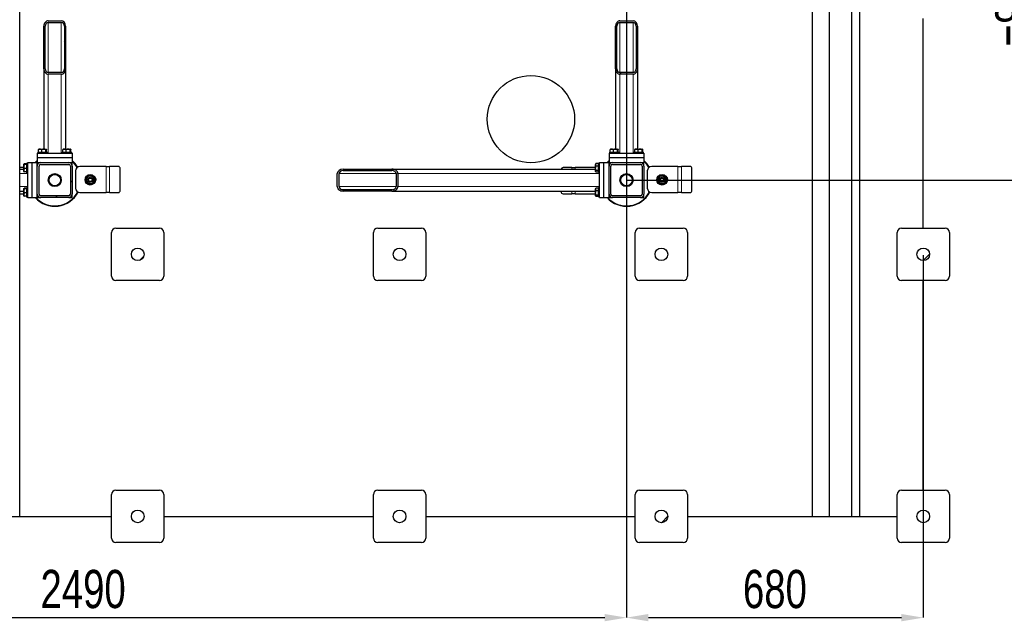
# Model space of a CAD drawing. Header units: millimetres. Extents: x 0 to 841, y 0 to 594.
# Tile 8 of 92: x 314 to 405, y 117 to 172. Entities that reach past the tile are written whole.
import ezdxf

# ---------------------------------------------------------------- set-up
doc = ezdxf.new("R2010")
doc.units = ezdxf.units.MM
doc.header["$PDSIZE"] = -1
doc.layers.add('COTES', color=1, linetype='Continuous')
doc.layers.add('TRAIT-FINS', color=9, linetype='Continuous')
doc.layers.add('TRAIT-FORT', color=4, linetype='Continuous', lineweight=25)
doc.styles.add('SLDTEXTSTYLE0', font='TXT', dxfattribs={"width": 0.75})
doc.dimstyles.new('SLDDIMSTYLE3', dxfattribs={"dimtxt": 3.5, "dimasz": 2, "dimexe": 0, "dimexo": 0.0625, "dimgap": 0.875, "dimtad": 1, "dimlfac": 25, "dimrnd": 1e-09, "dimzin": 12, "dimdsep": 46, "dimtxsty": 'SLDTEXTSTYLE0', "dimsah": 1, "dimcen": 0.09, "dimadec": 0, "dimazin": 3, "dimtfac": 1, "dimtofl": 0, "dimtmove": 0, "dimatfit": 3, "dimfxl": 1, "dimfrac": 2, "dimtolj": 1, "dimtzin": 12, "dimarcsym": 0})

# ---------------------------------------------------------------- blocks, each defined once
blk = doc.blocks.new('_D_23')
at = {"layer": 'COTES', "color": 0, "lineweight": -2, "transparency": 16777216}
for p, q in [((270.39, 287.944), (270.39, 117.526)), ((369.99, 287.944), (369.99, 117.526)), ((272.39, 117.526), (367.99, 117.526))]:
    blk.add_line(p, q, dxfattribs=at)
at = {"layer": 'COTES', "color": 0, "transparency": 16777216}
for points in [[(272.39, 117.86), (272.39, 117.193), (270.39, 117.526)], [(367.99, 117.86), (367.99, 117.193), (369.99, 117.526)]]:
    blk.add_solid(points, dxfattribs=at)
at = {"layer": 'Defpoints', "color": 0, "transparency": 16777216}
for p in [(270.39, 288.006), (369.99, 288.006), (369.99, 117.526)]:
    blk.add_point(p, dxfattribs=at)
at = {"layer": 'COTES', "color": 0, "transparency": 16777216, "insert": (320.19, 121.901), "char_height": 3.5, "attachment_point": 2, "style": 'SLDTEXTSTYLE0'}
blk.add_mtext('\\A1;2490', dxfattribs=at)
blk = doc.blocks.new('_D_25')
at = {"layer": 'COTES', "color": 0, "lineweight": -2, "transparency": 16777216}
for p, q in [((369.99, 157.544), (369.99, 117.526)), ((397.19, 150.744), (397.19, 117.526)), ((371.99, 117.526), (395.19, 117.526))]:
    blk.add_line(p, q, dxfattribs=at)
at = {"layer": 'COTES', "color": 0, "transparency": 16777216}
for points in [[(371.99, 117.86), (371.99, 117.193), (369.99, 117.526)], [(395.19, 117.86), (395.19, 117.193), (397.19, 117.526)]]:
    blk.add_solid(points, dxfattribs=at)
at = {"layer": 'Defpoints', "color": 0, "transparency": 16777216}
for p in [(369.99, 157.606), (397.19, 150.806), (397.19, 117.526)]:
    blk.add_point(p, dxfattribs=at)
at = {"layer": 'COTES', "color": 0, "transparency": 16777216, "insert": (383.59, 121.901), "char_height": 3.5, "attachment_point": 2, "style": 'SLDTEXTSTYLE0'}
blk.add_mtext('\\A1;680', dxfattribs=at)
blk = doc.blocks.new('_D_28')
at = {"layer": 'COTES', "color": 0, "lineweight": -2, "transparency": 16777216}
for p, q in [((370.053, 192.006), (408.169, 192.006)), ((408.169, 159.606), (408.169, 190.006)), ((370.053, 157.606), (408.169, 157.606))]:
    blk.add_line(p, q, dxfattribs=at)
at = {"layer": 'COTES', "color": 0, "transparency": 16777216}
for points in [[(407.836, 190.006), (408.503, 190.006), (408.169, 192.006)], [(407.836, 159.606), (408.503, 159.606), (408.169, 157.606)]]:
    blk.add_solid(points, dxfattribs=at)
at = {"layer": 'Defpoints', "color": 0, "transparency": 16777216}
for p in [(369.99, 192.006), (408.169, 192.006), (369.99, 157.606)]:
    blk.add_point(p, dxfattribs=at)
at = {"layer": 'COTES', "color": 0, "transparency": 16777216, "insert": (403.794, 174.806), "char_height": 3.5, "attachment_point": 2, "rotation": 90, "style": 'SLDTEXTSTYLE0'}
blk.add_mtext('\\A1;=860=', dxfattribs=at)

msp = doc.modelspace()

# ---------------------------------------------------------------- hatches: boundary and pattern name
at = {"layer": 'TRAIT-FINS'}
h = msp.add_hatch(dxfattribs=at)
h.set_pattern_fill('ANSI32', color=256, angle=3e-322, style=0)
edge = h.paths.add_edge_path(flags=0)
edge.add_ellipse((316.99017, 167.79491), major_axis=(0, -0.48831), ratio=0.81915204, start_angle=270, end_angle=360)
edge.add_line((316.99017, 167.3066), (318.19017, 167.3066))
edge.add_ellipse((318.19017, 167.79491), major_axis=(0, -0.48831), ratio=0.81915204, start_angle=360, end_angle=450)
edge.add_line((318.59017, 167.79491), (318.59017, 171.70138))
edge.add_ellipse((318.19017, 171.70138), major_axis=(0, -0.48831), ratio=0.81915204, start_angle=90, end_angle=180)
edge.add_line((318.19017, 172.18969), (316.99017, 172.18969))
edge.add_ellipse((316.99017, 171.70138), major_axis=(0, -0.48831), ratio=0.81915204, start_angle=180, end_angle=270)
edge.add_line((316.59017, 171.70138), (316.59017, 167.79491))
edge = h.paths.add_edge_path(flags=0)
edge.add_line((318.19017, 167.45309), (316.99017, 167.45309))
edge.add_ellipse((316.99017, 167.79491), major_axis=(0, -0.34182), ratio=0.81915204, start_angle=270, end_angle=360, ccw=False)
edge.add_line((316.71017, 167.79491), (316.71017, 171.70138))
edge.add_ellipse((316.99017, 171.70138), major_axis=(0, -0.34182), ratio=0.81915204, start_angle=180, end_angle=270, ccw=False)
edge.add_line((316.99017, 172.0432), (318.19017, 172.0432))
edge.add_ellipse((318.19017, 171.70138), major_axis=(0, -0.34182), ratio=0.81915204, start_angle=90, end_angle=180, ccw=False)
edge.add_line((318.47017, 171.70138), (318.47017, 167.79491))
edge.add_ellipse((318.19017, 167.79491), major_axis=(0, -0.34182), ratio=0.81915204, start_angle=0, end_angle=90, ccw=False)
h = msp.add_hatch(dxfattribs=at)
h.set_pattern_fill('ANSI32', color=256, angle=3e-322, style=0)
edge = h.paths.add_edge_path(flags=0)
edge.add_ellipse((369.39017, 167.79491), major_axis=(0, -0.48831), ratio=0.81915204, start_angle=270, end_angle=360)
edge.add_line((369.39017, 167.3066), (370.59017, 167.3066))
edge.add_ellipse((370.59017, 167.79491), major_axis=(0, -0.48831), ratio=0.81915204, start_angle=360, end_angle=450)
edge.add_line((370.99017, 167.79491), (370.99017, 171.70138))
edge.add_ellipse((370.59017, 171.70138), major_axis=(0, -0.48831), ratio=0.81915204, start_angle=90, end_angle=180)
edge.add_line((370.59017, 172.18969), (369.39017, 172.18969))
edge.add_ellipse((369.39017, 171.70138), major_axis=(0, -0.48831), ratio=0.81915204, start_angle=180, end_angle=270)
edge.add_line((368.99017, 171.70138), (368.99017, 167.79491))
edge = h.paths.add_edge_path(flags=0)
edge.add_line((370.59017, 167.45309), (369.39017, 167.45309))
edge.add_ellipse((369.39017, 167.79491), major_axis=(0, -0.34182), ratio=0.81915204, start_angle=270, end_angle=360, ccw=False)
edge.add_line((369.11017, 167.79491), (369.11017, 171.70138))
edge.add_ellipse((369.39017, 171.70138), major_axis=(0, -0.34182), ratio=0.81915204, start_angle=180, end_angle=270, ccw=False)
edge.add_line((369.39017, 172.0432), (370.59017, 172.0432))
edge.add_ellipse((370.59017, 171.70138), major_axis=(0, -0.34182), ratio=0.81915204, start_angle=90, end_angle=180, ccw=False)
edge.add_line((370.87017, 171.70138), (370.87017, 167.79491))
edge.add_ellipse((370.59017, 167.79491), major_axis=(0, -0.34182), ratio=0.81915204, start_angle=0, end_angle=90, ccw=False)
h = msp.add_hatch(dxfattribs=at)
h.set_pattern_fill('ANSI32', color=256, angle=3e-322, style=0)
edge = h.paths.add_edge_path(flags=0)
edge.add_arc((316.31017, 156.32643), 0.32, 180, 270)
edge.add_line((316.31017, 156.00643), (318.87017, 156.00643))
edge.add_arc((318.87017, 156.32643), 0.32, 270, 360)
edge.add_line((319.19017, 156.32643), (319.19017, 158.88643))
edge.add_arc((318.87017, 158.88643), 0.32, 0, 90)
edge.add_line((318.87017, 159.20643), (316.31017, 159.20643))
edge.add_arc((316.31017, 158.88643), 0.32, 90, 180)
edge.add_line((315.99017, 158.88643), (315.99017, 156.32643))
edge = h.paths.add_edge_path(flags=0)
edge.add_line((318.87017, 156.16643), (316.31017, 156.16643))
edge.add_arc((316.31017, 156.32643), 0.16, 180, 270, ccw=False)
edge.add_line((316.15017, 156.32643), (316.15017, 158.88643))
edge.add_arc((316.31017, 158.88643), 0.16, 90, 180, ccw=False)
edge.add_line((316.31017, 159.04643), (318.87017, 159.04643))
edge.add_arc((318.87017, 158.88643), 0.16, 0, 90, ccw=False)
edge.add_line((319.03017, 158.88643), (319.03017, 156.32643))
edge.add_arc((318.87017, 156.32643), 0.16, 270, 360, ccw=False)
h = msp.add_hatch(dxfattribs=at)
h.set_pattern_fill('ANSI32', color=256, angle=3e-322, style=0)
edge = h.paths.add_edge_path(flags=0)
edge.add_arc((368.71017, 158.88643), 0.32, 90, 180)
edge.add_line((368.39017, 158.88643), (368.39017, 156.32643))
edge.add_arc((368.71017, 156.32643), 0.32, 180, 270)
edge.add_line((368.71017, 156.00643), (371.27017, 156.00643))
edge.add_arc((371.27017, 156.32643), 0.32, 270, 360)
edge.add_line((371.59017, 156.32643), (371.59017, 158.88643))
edge.add_arc((371.27017, 158.88643), 0.32, 0, 90)
edge.add_line((371.27017, 159.20643), (368.71017, 159.20643))
edge = h.paths.add_edge_path(flags=0)
edge.add_line((368.55017, 156.32643), (368.55017, 158.88643))
edge.add_arc((368.71017, 158.88643), 0.16, 90, 180, ccw=False)
edge.add_line((368.71017, 159.04643), (371.27017, 159.04643))
edge.add_arc((371.27017, 158.88643), 0.16, 0, 90, ccw=False)
edge.add_line((371.43017, 158.88643), (371.43017, 156.32643))
edge.add_arc((371.27017, 156.32643), 0.16, 270, 360, ccw=False)
edge.add_line((371.27017, 156.16643), (368.71017, 156.16643))
edge.add_arc((368.71017, 156.32643), 0.16, 180, 270, ccw=False)
h = msp.add_hatch(dxfattribs=at)
h.set_pattern_fill('ANSI32', color=256, angle=3e-322, style=0)
edge = h.paths.add_edge_path(flags=0)
edge.add_ellipse((348.48335, 157.00643), major_axis=(0.55607, 0), ratio=0.7193398, start_angle=270, end_angle=360)
edge.add_line((349.03941, 157.00643), (349.03941, 158.20643))
edge.add_ellipse((348.48335, 158.20643), major_axis=(0.55607, 0), ratio=0.7193398, start_angle=0, end_angle=90)
edge.add_line((348.48335, 158.60643), (344.03482, 158.60643))
edge.add_ellipse((344.03482, 158.20643), major_axis=(0.55607, 0), ratio=0.7193398, start_angle=90, end_angle=180)
edge.add_line((343.47876, 158.20643), (343.47876, 157.00643))
edge.add_ellipse((344.03482, 157.00643), major_axis=(0.55607, 0), ratio=0.7193398, start_angle=180, end_angle=270)
edge.add_line((344.03482, 156.60643), (348.48335, 156.60643))
edge = h.paths.add_edge_path(flags=0)
edge.add_line((348.87259, 158.20643), (348.87259, 157.00643))
edge.add_ellipse((348.48335, 157.00643), major_axis=(0.38925, 0), ratio=0.7193398, start_angle=-90, end_angle=0, ccw=False)
edge.add_line((348.48335, 156.72643), (344.03482, 156.72643))
edge.add_ellipse((344.03482, 157.00643), major_axis=(0.38925, 0), ratio=0.7193398, start_angle=180, end_angle=270, ccw=False)
edge.add_line((343.64558, 157.00643), (343.64558, 158.20643))
edge.add_ellipse((344.03482, 158.20643), major_axis=(0.38925, 0), ratio=0.7193398, start_angle=90, end_angle=180, ccw=False)
edge.add_line((344.03482, 158.48643), (348.48335, 158.48643))
edge.add_ellipse((348.48335, 158.20643), major_axis=(0.38925, 0), ratio=0.7193398, start_angle=0, end_angle=90, ccw=False)
h = msp.add_hatch(dxfattribs=at)
h.set_pattern_fill('ANSI31', color=256, style=0)
edge = h.paths.add_edge_path(flags=0)
edge.add_arc((325.19017, 150.80643), 0.58, 0, 360)
h = msp.add_hatch(dxfattribs=at)
h.set_pattern_fill('ANSI31', color=256, style=0)
edge = h.paths.add_edge_path(flags=0)
edge.add_arc((349.19017, 150.80643), 0.58, 0, 360)
h = msp.add_hatch(dxfattribs=at)
h.set_pattern_fill('ANSI31', color=256, style=0)
edge = h.paths.add_edge_path(flags=0)
edge.add_arc((373.19017, 150.80643), 0.58, 0, 360)
h = msp.add_hatch(dxfattribs=at)
h.set_pattern_fill('ANSI31', color=256, style=0)
edge = h.paths.add_edge_path(flags=0)
edge.add_arc((397.19017, 150.80643), 0.58, 0, 360)
h = msp.add_hatch(dxfattribs=at)
h.set_pattern_fill('ANSI31', color=256, style=0)
edge = h.paths.add_edge_path(flags=0)
edge.add_arc((325.19017, 126.80643), 0.58, 0, 360)
h = msp.add_hatch(dxfattribs=at)
h.set_pattern_fill('ANSI31', color=256, style=0)
edge = h.paths.add_edge_path(flags=0)
edge.add_arc((349.19017, 126.80643), 0.58, 0, 360)
h = msp.add_hatch(dxfattribs=at)
h.set_pattern_fill('ANSI31', color=256, style=0)
edge = h.paths.add_edge_path(flags=0)
edge.add_arc((373.19017, 126.80643), 0.58, 0, 360)
h = msp.add_hatch(dxfattribs=at)
h.set_pattern_fill('ANSI31', color=256, style=0)
edge = h.paths.add_edge_path(flags=0)
edge.add_arc((397.19017, 126.80643), 0.58, 0, 360)

# ---------------------------------------------------------------- linework, layer by layer
at = {"lineweight": 18}
for p, q in [((316.99017, 172.0432), (316.99017, 167.45309)), ((318.19017, 172.0432), (318.19017, 167.45309)), ((369.39017, 172.0432), (369.39017, 167.45309)), ((370.59017, 172.0432), (370.59017, 167.45309)), ((316.99017, 167.3066), (316.99017, 160.08643)), ((318.19017, 167.3066), (318.19017, 160.08643)), ((369.39017, 167.3066), (369.39017, 160.08643)), ((370.59017, 167.3066), (370.59017, 160.08643)), ((322.29636, 158.86109), (322.29636, 156.46109)), ((322.61636, 158.86109), (322.61636, 156.46109)), ((374.69636, 158.86109), (374.69636, 156.46109)), ((375.01636, 158.86109), (375.01636, 156.46109)), ((314.39017, 158.20643), (315.11017, 158.20643)), ((343.64558, 158.20643), (348.87259, 158.20643)), ((349.03941, 158.20643), (367.51017, 158.20643)), ((364.96398, 158.60643), (364.96398, 158.75177)), ((365.28398, 158.60643), (365.28398, 158.75177)), ((314.39017, 157.00643), (315.11017, 157.00643)), ((343.64558, 157.00643), (348.87259, 157.00643)), ((349.03941, 157.00643), (367.51017, 157.00643)), ((364.96398, 156.35177), (364.96398, 156.60643)), ((365.28398, 156.35177), (365.28398, 156.60643))]:
    msp.add_line(p, q, dxfattribs=at)
at = {"layer": 'TRAIT-FORT', "lineweight": 25}
for p, q in [((386.99017, 205.52076), (386.99017, 126.80643)), ((388.59017, 126.80643), (388.59017, 205.52076)), ((390.61017, 205.22202), (390.61017, 126.80643)), ((391.37017, 126.80643), (391.37017, 205.22202)), ((314.39017, 126.80643), (314.39017, 176.7064)), ((397.19017, 153.20643), (397.19017, 172.40643)), ((316.59017, 167.79491), (316.59017, 171.70138)), ((316.71017, 167.79491), (316.71017, 171.70138)), ((316.99017, 172.18969), (318.19017, 172.18969)), ((316.99017, 172.0432), (318.19017, 172.0432)), ((318.47017, 171.70138), (318.47017, 167.79491)), ((318.59017, 171.70138), (318.59017, 167.79491)), ((368.99017, 167.79491), (368.99017, 171.70138)), ((369.11017, 167.79491), (369.11017, 171.70138)), ((369.39017, 172.18969), (370.59017, 172.18969)), ((369.39017, 172.0432), (370.59017, 172.0432)), ((370.87017, 171.70138), (370.87017, 167.79491)), ((370.99017, 171.70138), (370.99017, 167.79491)), ((316.59017, 167.79491), (316.59017, 160.44643)), ((318.19017, 167.45309), (316.99017, 167.45309)), ((318.19017, 167.3066), (316.99017, 167.3066)), ((318.59017, 167.79491), (318.59017, 160.44643)), ((368.99017, 167.79491), (368.99017, 160.44643)), ((370.59017, 167.45309), (369.39017, 167.45309)), ((370.59017, 167.3066), (369.39017, 167.3066)), ((370.99017, 167.79491), (370.99017, 160.44643)), ((315.99017, 160.08643), (315.99017, 159.68643)), ((315.99017, 160.08643), (319.19017, 160.08643)), ((316.03017, 160.16643), (316.03017, 160.08643)), ((316.03017, 160.16643), (316.91017, 160.16643)), ((316.1044, 160.16643), (316.1044, 160.40625)), ((316.14717, 160.44643), (316.12551, 160.43392)), ((316.14717, 160.44643), (316.26824, 160.44643)), ((316.26824, 160.44643), (316.79317, 160.44643)), ((316.41083, 160.16643), (316.41083, 160.40625)), ((316.77659, 160.16643), (316.77659, 160.40625)), ((316.81483, 160.43392), (316.79317, 160.44643)), ((316.83593, 160.16643), (316.83593, 160.40625)), ((316.91017, 160.08643), (316.91017, 160.16643)), ((318.27017, 160.16643), (318.27017, 160.08643)), ((318.27017, 160.16643), (319.15017, 160.16643)), ((318.3444, 160.16643), (318.3444, 160.40625)), ((318.38717, 160.44643), (318.36551, 160.43392)), ((318.38717, 160.44643), (318.50824, 160.44643)), ((318.50824, 160.44643), (319.03317, 160.44643)), ((318.65083, 160.16643), (318.65083, 160.40625)), ((319.01659, 160.16643), (319.01659, 160.40625)), ((319.05483, 160.43392), (319.03317, 160.44643)), ((319.07593, 160.16643), (319.07593, 160.40625)), ((319.15017, 160.08643), (319.15017, 160.16643)), ((319.19017, 160.08643), (319.19017, 159.68643)), ((368.39017, 160.08643), (371.59017, 160.08643)), ((368.39017, 160.08643), (368.39017, 159.68643)), ((368.43017, 160.16643), (368.43017, 160.08643)), ((368.43017, 160.16643), (369.31017, 160.16643)), ((368.5044, 160.16643), (368.5044, 160.40625)), ((368.54717, 160.44643), (368.52551, 160.43392)), ((368.54717, 160.44643), (368.66824, 160.44643)), ((368.66824, 160.44643), (369.19317, 160.44643)), ((368.81083, 160.16643), (368.81083, 160.40625)), ((369.17659, 160.16643), (369.17659, 160.40625)), ((369.21483, 160.43392), (369.19317, 160.44643)), ((369.23593, 160.16643), (369.23593, 160.40625)), ((369.31017, 160.08643), (369.31017, 160.16643)), ((370.67017, 160.16643), (370.67017, 160.08643)), ((370.67017, 160.16643), (371.55017, 160.16643)), ((370.7444, 160.16643), (370.7444, 160.40625)), ((370.78717, 160.44643), (370.76551, 160.43392)), ((370.78717, 160.44643), (370.90824, 160.44643)), ((370.90824, 160.44643), (371.43317, 160.44643)), ((371.05083, 160.16643), (371.05083, 160.40625)), ((371.41659, 160.16643), (371.41659, 160.40625)), ((371.45483, 160.43392), (371.43317, 160.44643)), ((371.47593, 160.16643), (371.47593, 160.40625)), ((371.55017, 160.08643), (371.55017, 160.16643)), ((371.59017, 160.08643), (371.59017, 159.68643)), ((314.76268, 159.07109), (314.75017, 159.04943)), ((314.75017, 158.5245), (314.75017, 159.04943)), ((315.03017, 159.09219), (314.79035, 159.09219)), ((315.03017, 159.03285), (314.79035, 159.03285)), ((315.11017, 159.16643), (315.03017, 159.16643)), ((315.03017, 158.28643), (315.03017, 159.16643)), ((315.11017, 159.20643), (315.51017, 159.20643)), ((315.11017, 156.00643), (315.11017, 159.20643)), ((315.51017, 156.00643), (315.51017, 159.20643)), ((315.51017, 159.20643), (315.99017, 159.20643)), ((315.99017, 159.68643), (319.19017, 159.68643)), ((315.99017, 159.68643), (315.99017, 159.20643)), ((315.99017, 158.88643), (315.99017, 159.20643)), ((315.99017, 159.20643), (316.31017, 159.20643)), ((315.99268, 158.92643), (315.99017, 158.92643)), ((315.99017, 156.32643), (315.99017, 158.88643)), ((316.15017, 156.32643), (316.15017, 158.88643)), ((316.27017, 159.20643), (316.27017, 159.20392)), ((316.31017, 159.20643), (318.87017, 159.20643)), ((316.31017, 159.04643), (318.87017, 159.04643)), ((318.87017, 159.20643), (319.19017, 159.20643)), ((318.91017, 159.20392), (318.91017, 159.20643)), ((319.03017, 158.88643), (319.03017, 156.32643)), ((319.19017, 159.68643), (319.19017, 159.20643)), ((319.19017, 158.88643), (319.19017, 159.20643)), ((319.19017, 158.88643), (319.19017, 156.32643)), ((322.29636, 158.86109), (319.89636, 158.86109)), ((322.29636, 158.86109), (322.61636, 158.86109)), ((323.40812, 158.86109), (322.61636, 158.86109)), ((367.1745, 159.09157), (367.15017, 159.04943)), ((367.15017, 158.97812), (367.15017, 159.04943)), ((367.15017, 158.40343), (367.15017, 158.97812)), ((367.17534, 159.09108), (367.19035, 159.11439)), ((367.43017, 159.11439), (367.19035, 159.11439)), ((367.43017, 158.86834), (367.19035, 158.86834)), ((367.51017, 159.12643), (367.43017, 159.12643)), ((367.43017, 159.09592), (367.43017, 159.12643)), ((367.43017, 158.32643), (367.43017, 159.09592)), ((367.51017, 156.00643), (367.51017, 159.20643)), ((367.51017, 159.20643), (367.91017, 159.20643)), ((367.91017, 156.00643), (367.91017, 159.20643)), ((367.91017, 159.20643), (368.39017, 159.20643)), ((368.39017, 159.68643), (371.59017, 159.68643)), ((368.39017, 159.68643), (368.39017, 159.20643)), ((368.39017, 158.88643), (368.39017, 159.20643)), ((368.39017, 159.20643), (368.71017, 159.20643)), ((368.39268, 158.92643), (368.39017, 158.92643)), ((368.39017, 156.32643), (368.39017, 158.88643)), ((368.55017, 156.32643), (368.55017, 158.88643)), ((368.67017, 159.20643), (368.67017, 159.20392)), ((368.71017, 159.20643), (371.27017, 159.20643)), ((368.71017, 159.04643), (371.27017, 159.04643)), ((371.27017, 159.20643), (371.59017, 159.20643)), ((371.31017, 159.20392), (371.31017, 159.20643)), ((371.43017, 158.88643), (371.43017, 156.32643)), ((371.59017, 159.68643), (371.59017, 159.20643)), ((371.59017, 158.88643), (371.59017, 159.20643)), ((371.59017, 158.88643), (371.59017, 156.32643)), ((374.69636, 158.86109), (372.29636, 158.86109)), ((374.69636, 158.86109), (375.01636, 158.86109)), ((375.80812, 158.86109), (375.01636, 158.86109)), ((314.75017, 158.75177), (314.39017, 158.75177)), ((314.39017, 158.60643), (314.75017, 158.60643)), ((314.75017, 158.40343), (314.75017, 158.5245)), ((314.75017, 158.40343), (314.76268, 158.38177)), ((315.03017, 158.66709), (314.79035, 158.66709)), ((315.03017, 158.36066), (314.79035, 158.36066)), ((315.03017, 158.28643), (315.11017, 158.28643)), ((319.49636, 158.46109), (319.49636, 156.86109)), ((323.58133, 156.66109), (323.58133, 158.66109)), ((343.47876, 157.00643), (343.47876, 158.20643)), ((343.64558, 157.00643), (343.64558, 158.20643)), ((344.03482, 158.60643), (348.48335, 158.60643)), ((344.03482, 158.48643), (348.48335, 158.48643)), ((348.48335, 158.60643), (367.15017, 158.60643)), ((348.87259, 158.20643), (348.87259, 157.00643)), ((349.03941, 158.20643), (349.03941, 157.00643)), ((364.96398, 158.75177), (364.17221, 158.75177)), ((364.96398, 158.75177), (365.28398, 158.75177)), ((367.15017, 158.75177), (365.28398, 158.75177)), ((367.15017, 158.40343), (367.1745, 158.36129)), ((367.43017, 158.48037), (367.19035, 158.48037)), ((367.43017, 158.33846), (367.19035, 158.33846)), ((367.43017, 158.32643), (367.51017, 158.32643)), ((371.89636, 158.46109), (371.89636, 156.86109)), ((375.98133, 156.66109), (375.98133, 158.66109)), ((314.39017, 156.60643), (314.75017, 156.60643)), ((314.39017, 156.35177), (314.75017, 156.35177)), ((314.76268, 156.83109), (314.75017, 156.80943)), ((314.75017, 156.2845), (314.75017, 156.80943)), ((314.75017, 156.16343), (314.75017, 156.2845)), ((314.75017, 156.16343), (314.76268, 156.14177)), ((315.03017, 156.85219), (314.79035, 156.85219)), ((315.03017, 156.79285), (314.79035, 156.79285)), ((315.03017, 156.42709), (314.79035, 156.42709)), ((315.03017, 156.12066), (314.79035, 156.12066)), ((315.11017, 156.92643), (315.03017, 156.92643)), ((315.03017, 156.04643), (315.03017, 156.92643)), ((315.99017, 156.00643), (315.99017, 156.32643)), ((315.99017, 156.28643), (315.99268, 156.28643)), ((318.87017, 156.16643), (316.31017, 156.16643)), ((319.19017, 156.00643), (319.19017, 156.32643)), ((319.89636, 156.46109), (322.29636, 156.46109)), ((322.61636, 156.46109), (322.29636, 156.46109)), ((322.61636, 156.46109), (323.40812, 156.46109)), ((348.48335, 156.72643), (344.03482, 156.72643)), ((348.48335, 156.60643), (344.03482, 156.60643)), ((348.48335, 156.60643), (367.15017, 156.60643)), ((363.99901, 156.60643), (363.99901, 156.55177)), ((364.17221, 156.35177), (364.96398, 156.35177)), ((365.28398, 156.35177), (364.96398, 156.35177)), ((365.28398, 156.35177), (367.15017, 156.35177)), ((367.1745, 156.85157), (367.15017, 156.80943)), ((367.15017, 156.73812), (367.15017, 156.80943)), ((367.15017, 156.16343), (367.15017, 156.73812)), ((367.15017, 156.16343), (367.1745, 156.12129)), ((367.17534, 156.85108), (367.19035, 156.87439)), ((367.43017, 156.87439), (367.19035, 156.87439)), ((367.43017, 156.62834), (367.19035, 156.62834)), ((367.43017, 156.24037), (367.19035, 156.24037)), ((367.51017, 156.88643), (367.43017, 156.88643)), ((367.43017, 156.85592), (367.43017, 156.88643)), ((367.43017, 156.08643), (367.43017, 156.85592)), ((368.39017, 156.00643), (368.39017, 156.32643)), ((368.39017, 156.28643), (368.39268, 156.28643)), ((371.27017, 156.16643), (368.71017, 156.16643)), ((371.59017, 156.00643), (371.59017, 156.32643)), ((372.29636, 156.46109), (374.69636, 156.46109)), ((375.01636, 156.46109), (374.69636, 156.46109)), ((375.01636, 156.46109), (375.80812, 156.46109)), ((315.03017, 156.04643), (315.11017, 156.04643)), ((315.11017, 156.00643), (315.51017, 156.00643)), ((315.51017, 156.00643), (315.99017, 156.00643)), ((315.99017, 156.00643), (316.31017, 156.00643)), ((318.87017, 156.00643), (316.31017, 156.00643)), ((318.87017, 156.00643), (319.19017, 156.00643)), ((367.43017, 156.09846), (367.19035, 156.09846)), ((367.43017, 156.08643), (367.51017, 156.08643)), ((367.51017, 156.00643), (367.91017, 156.00643)), ((367.91017, 156.00643), (368.39017, 156.00643)), ((368.39017, 156.00643), (368.71017, 156.00643)), ((371.27017, 156.00643), (368.71017, 156.00643)), ((371.27017, 156.00643), (371.59017, 156.00643)), ((322.79017, 148.80643), (322.79017, 152.80643)), ((323.19017, 153.20643), (327.19017, 153.20643)), ((327.59017, 152.80643), (327.59017, 148.80643)), ((346.79017, 148.80643), (346.79017, 152.80643)), ((347.19017, 153.20643), (351.19017, 153.20643)), ((351.59017, 152.80643), (351.59017, 148.80643)), ((370.79017, 148.80643), (370.79017, 152.80643)), ((371.19017, 153.20643), (375.19017, 153.20643)), ((375.59017, 152.80643), (375.59017, 148.80643)), ((394.79017, 148.80643), (394.79017, 152.80643)), ((395.19017, 153.20643), (399.19017, 153.20643)), ((399.59017, 152.80643), (399.59017, 148.80643)), ((327.19017, 148.40643), (323.19017, 148.40643)), ((351.19017, 148.40643), (347.19017, 148.40643)), ((375.19017, 148.40643), (371.19017, 148.40643)), ((399.19017, 148.40643), (395.19017, 148.40643)), ((397.19017, 129.20643), (397.19017, 148.40643)), ((323.19017, 129.20643), (327.19017, 129.20643)), ((347.19017, 129.20643), (351.19017, 129.20643)), ((371.19017, 129.20643), (375.19017, 129.20643)), ((395.19017, 129.20643), (399.19017, 129.20643)), ((322.79017, 124.80643), (322.79017, 128.80643)), ((327.59017, 128.80643), (327.59017, 124.80643)), ((346.79017, 124.80643), (346.79017, 128.80643)), ((351.59017, 128.80643), (351.59017, 124.80643)), ((370.79017, 124.80643), (370.79017, 128.80643)), ((375.59017, 128.80643), (375.59017, 124.80643)), ((394.79017, 124.80643), (394.79017, 128.80643)), ((399.59017, 128.80643), (399.59017, 124.80643)), ((313.19017, 126.80643), (314.39017, 126.80643)), ((314.39017, 126.80643), (322.79017, 126.80643)), ((327.59017, 126.80643), (346.79017, 126.80643)), ((351.59017, 126.80643), (370.79017, 126.80643)), ((375.59017, 126.80643), (386.99017, 126.80643)), ((386.99017, 126.80643), (387.79017, 126.80643)), ((387.79017, 126.80643), (388.59017, 126.80643)), ((388.59017, 126.80643), (390.61017, 126.80643)), ((390.61017, 126.80643), (390.99017, 126.80643)), ((390.99017, 126.80643), (391.37017, 126.80643)), ((391.37017, 126.80643), (394.79017, 126.80643)), ((327.19017, 124.40643), (323.19017, 124.40643)), ((351.19017, 124.40643), (347.19017, 124.40643)), ((375.19017, 124.40643), (371.19017, 124.40643)), ((399.19017, 124.40643), (395.19017, 124.40643))]:
    msp.add_line(p, q, dxfattribs=at)
at = {"layer": 'TRAIT-FORT', "lineweight": 25, "flags": 128}
for points in [[(315.80131, 159.20643), (315.85918, 159.26886), (315.99017, 159.39528)], [(315.99017, 159.34125), (315.89578, 159.24919), (315.85535, 159.20643)], [(368.20131, 159.20643), (368.32413, 159.33394), (368.39017, 159.39528)], [(368.39017, 159.34125), (368.32796, 159.28174), (368.25535, 159.20643)]]:
    msp.add_lwpolyline(points, dxfattribs=at)
at = {"layer": 'TRAIT-FORT', "lineweight": 25}
for centre, radius in [((361.22826, 163.18738), 4), ((317.59017, 157.60643), 0.6), ((317.59017, 157.60643), 0.52423), ((320.84436, 157.63203), 0.48), ((369.99017, 157.60643), 0.6), ((369.99017, 157.60643), 0.52423), ((373.24436, 157.63203), 0.48), ((320.84436, 157.63203), 0.24), ((320.84436, 157.63203), 0.18), ((320.84436, 157.63203), 0.16), ((373.24436, 157.63203), 0.24), ((373.24436, 157.63203), 0.18), ((373.24436, 157.63203), 0.16), ((325.19017, 150.80643), 0.58), ((349.19017, 150.80643), 0.58), ((373.19017, 150.80643), 0.58), ((397.19017, 150.80643), 0.58), ((325.19017, 126.80643), 0.58), ((349.19017, 126.80643), 0.58), ((373.19017, 126.80643), 0.58), ((397.19017, 126.80643), 0.58)]:
    msp.add_circle(centre, radius, dxfattribs=at)
for centre, radius, start, end in [((316.31017, 158.88643), 0.32, 90, 180), ((316.31017, 158.88643), 0.16, 90, 180), ((318.87017, 158.88643), 0.32, 0, 90), ((318.87017, 158.88643), 0.16, 0, 90), ((317.59017, 157.60643), 2.4, 29.5043947, 48.1896851), ((317.59017, 157.60643), 2.36, 29.4606552, 47.3150892), ((319.89636, 158.46109), 0.4, 90, 180), ((323.39369, 158.67359), 0.18805, 356.1887389, 85.5980503), ((368.71017, 158.88643), 0.32, 90, 180), ((368.71017, 158.88643), 0.16, 90, 180), ((371.27017, 158.88643), 0.32, 0, 90), ((371.27017, 158.88643), 0.16, 0, 90), ((369.99017, 157.60643), 2.4, 29.4992391, 48.1896851), ((369.99017, 157.60643), 2.36, 29.4564639, 47.3150892), ((372.29636, 158.46109), 0.4, 90, 180), ((375.79369, 158.67359), 0.18805, 356.1887389, 85.5980503), ((320.84436, 157.63203), 0.36, 79.6720888, 139.6720888), ((320.84436, 157.63203), 0.36, 19.6720888, 79.6720888), ((364.18382, 158.5703), 0.18184, 93.6591514, 168.5394143), ((373.24436, 157.63203), 0.36, 79.6720888, 139.6720888), ((373.24436, 157.63203), 0.36, 19.6720888, 79.6720888), ((320.84436, 157.63203), 0.36, 139.6720888, 199.6720888), ((320.84436, 157.63203), 0.36, 199.6720888, 259.6720888), ((320.84436, 157.63203), 0.36, 259.6720888, 319.6720888), ((320.84436, 157.63203), 0.36, 319.6720888, 19.6720888), ((321.09636, 157.66109), 0.28, 313.2950087, 59.2579864), ((373.24436, 157.63203), 0.36, 139.6720888, 199.6720888), ((373.24436, 157.63203), 0.36, 199.6720888, 259.6720888), ((373.24436, 157.63203), 0.36, 259.6720888, 319.6720888), ((373.24436, 157.63203), 0.36, 319.6720888, 19.6720888), ((373.49636, 157.66109), 0.28, 313.2950087, 59.2579864), ((317.59017, 157.60643), 2.4, 221.8103149, 332.6192387), ((317.59017, 157.60643), 2.36, 222.6849108, 332.7740628), ((316.31017, 156.32643), 0.32, 180, 270), ((316.31017, 156.32643), 0.16, 180, 270), ((318.87017, 156.32643), 0.32, 270, 0), ((318.87017, 156.32643), 0.16, 270, 0), ((319.89636, 156.86109), 0.4, 180, 270), ((323.39369, 156.64859), 0.18805, 274.4019496, 3.811261), ((364.18665, 156.53927), 0.18805, 176.1887389, 265.5980503), ((369.99017, 157.60643), 2.4, 221.8103149, 332.6174863), ((369.99017, 157.60643), 2.36, 222.6849108, 332.760656), ((368.71017, 156.32643), 0.32, 180, 270), ((368.71017, 156.32643), 0.16, 180, 270), ((371.27017, 156.32643), 0.16, 270, 0), ((371.27017, 156.32643), 0.32, 270, 0), ((372.29636, 156.86109), 0.4, 180, 270), ((375.79369, 156.64859), 0.18805, 274.4019496, 3.811261), ((323.19017, 152.80643), 0.4, 90, 180), ((327.19017, 152.80643), 0.4, 0, 90), ((347.19017, 152.80643), 0.4, 90, 180), ((351.19017, 152.80643), 0.4, 0, 90), ((371.19017, 152.80643), 0.4, 90, 180), ((375.19017, 152.80643), 0.4, 0, 90), ((395.19017, 152.80643), 0.4, 90, 180), ((399.19017, 152.80643), 0.4, 0, 90), ((323.19017, 148.80643), 0.4, 180, 270), ((327.19017, 148.80643), 0.4, 270, 0), ((347.19017, 148.80643), 0.4, 180, 270), ((351.19017, 148.80643), 0.4, 270, 0), ((371.19017, 148.80643), 0.4, 180, 270), ((375.19017, 148.80643), 0.4, 270, 0), ((395.19017, 148.80643), 0.4, 180, 270), ((399.19017, 148.80643), 0.4, 270, 0), ((323.19017, 128.80643), 0.4, 90, 180), ((327.19017, 128.80643), 0.4, 0, 90), ((347.19017, 128.80643), 0.4, 90, 180), ((351.19017, 128.80643), 0.4, 0, 90), ((371.19017, 128.80643), 0.4, 90, 180), ((375.19017, 128.80643), 0.4, 0, 90), ((395.19017, 128.80643), 0.4, 90, 180), ((399.19017, 128.80643), 0.4, 0, 90), ((323.19017, 124.80643), 0.4, 180, 270), ((327.19017, 124.80643), 0.4, 270, 0), ((347.19017, 124.80643), 0.4, 180, 270), ((351.19017, 124.80643), 0.4, 270, 0), ((371.19017, 124.80643), 0.4, 180, 270), ((375.19017, 124.80643), 0.4, 270, 0), ((395.19017, 124.80643), 0.4, 180, 270), ((399.19017, 124.80643), 0.4, 270, 0)]:
    msp.add_arc(centre, radius, start, end, dxfattribs=at)
for centre, major_axis, ratio, start_param, end_param in [((316.99017, 171.70138), (0, -0.48831), 0.81915204, 3.14159265, 4.71238898), ((316.99017, 171.70138), (0, -0.34182), 0.81915204, 3.14159265, 4.71238898), ((318.19017, 171.70138), (0, -0.48831), 0.81915204, 1.57079633, 3.14159265), ((318.19017, 171.70138), (0, -0.34182), 0.81915204, 1.57079633, 3.14159265), ((369.39017, 171.70138), (0, -0.48831), 0.81915204, 3.14159265, 4.71238898), ((369.39017, 171.70138), (0, -0.34182), 0.81915204, 3.14159265, 4.71238898), ((370.59017, 171.70138), (0, -0.48831), 0.81915204, 1.57079633, 3.14159265), ((370.59017, 171.70138), (0, -0.34182), 0.81915204, 1.57079633, 3.14159265), ((316.99017, 167.79491), (0, -0.48831), 0.81915204, 4.71238898, 6.28318531), ((316.99017, 167.79491), (0, -0.34182), 0.81915204, 4.71238898, 6.28318531), ((318.19017, 167.79491), (0, -0.48831), 0.81915204, 0, 1.57079633), ((318.19017, 167.79491), (0, -0.34182), 0.81915204, 0, 1.57079633), ((369.39017, 167.79491), (0, -0.48831), 0.81915204, 4.71238898, 6.28318531), ((369.39017, 167.79491), (0, -0.34182), 0.81915204, 4.71238898, 6.28318531), ((370.59017, 167.79491), (0, -0.48831), 0.81915204, 0, 1.57079633), ((370.59017, 167.79491), (0, -0.34182), 0.81915204, 0, 1.57079633), ((344.03482, 158.20643), (0.55607, 0), 0.7193398, 1.57079633, 3.14159265), ((344.03482, 158.20643), (0.38925, 0), 0.7193398, 1.57079633, 3.14159265), ((348.48335, 158.20643), (0.55607, 0), 0.7193398, 0, 1.57079633), ((348.48335, 158.20643), (0.38925, 0), 0.7193398, 0, 1.57079633), ((344.03482, 157.00643), (0.55607, 0), 0.7193398, 3.14159265, 4.71238898), ((344.03482, 157.00643), (0.38925, 0), 0.7193398, 3.14159265, 4.71238898), ((348.48335, 157.00643), (0.55607, 0), 0.7193398, 4.71238898, 6.28318531), ((348.48335, 157.00643), (0.38925, 0), 0.7193398, 4.71238898, 6.28318531)]:
    msp.add_ellipse(centre, major_axis=major_axis, ratio=ratio, start_param=start_param, end_param=end_param, dxfattribs=at)
for points, knots in [([(316.41083, 160.40625), (316.37184, 160.4184), (316.30736, 160.43849), (316.21384, 160.43663), (316.15092, 160.42267), (316.11474, 160.40989), (316.1044, 160.40625)], [0, 0, 0, 0, 0.38554949, 0.63764185, 0.89654625, 1, 1, 1, 1]), ([(316.12622, 160.43269), (316.12352, 160.43135), (316.11612, 160.42767), (316.10896, 160.41457), (316.1044, 160.40625)], [0, 0, 0, 0, 0.36430472, 1, 1, 1, 1]), ([(316.77659, 160.40625), (316.74485, 160.41502), (316.68067, 160.43275), (316.58557, 160.43924), (316.49467, 160.42972), (316.43895, 160.41412), (316.41083, 160.40625)], [0, 0, 0, 0, 0.264604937, 0.534947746, 0.765343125, 1, 1, 1, 1]), ([(316.77659, 160.40625), (316.78174, 160.41502), (316.79215, 160.43275), (316.80758, 160.43924), (316.82233, 160.42972), (316.83137, 160.41412), (316.83593, 160.40625)], [0, 0, 0, 0, 0.26460494, 0.53494775, 0.76534313, 1, 1, 1, 1]), ([(318.65083, 160.40625), (318.61184, 160.4184), (318.54736, 160.43849), (318.45384, 160.43663), (318.39092, 160.42267), (318.35474, 160.40989), (318.3444, 160.40625)], [0, 0, 0, 0, 0.38554949, 0.63764185, 0.89654625, 1, 1, 1, 1]), ([(318.36622, 160.43269), (318.36352, 160.43135), (318.35612, 160.42767), (318.34896, 160.41457), (318.3444, 160.40625)], [0, 0, 0, 0, 0.36430472, 1, 1, 1, 1]), ([(319.01659, 160.40625), (318.98485, 160.41502), (318.92067, 160.43275), (318.82557, 160.43924), (318.73467, 160.42972), (318.67895, 160.41412), (318.65083, 160.40625)], [0, 0, 0, 0, 0.264604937, 0.534947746, 0.765343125, 1, 1, 1, 1]), ([(319.01659, 160.40625), (319.02174, 160.41502), (319.03215, 160.43275), (319.04758, 160.43924), (319.06233, 160.42972), (319.07137, 160.41412), (319.07593, 160.40625)], [0, 0, 0, 0, 0.26460494, 0.53494775, 0.76534313, 1, 1, 1, 1]), ([(368.81083, 160.40625), (368.77184, 160.4184), (368.70736, 160.43849), (368.61384, 160.43663), (368.55092, 160.42267), (368.51474, 160.40989), (368.5044, 160.40625)], [0, 0, 0, 0, 0.38554949, 0.63764185, 0.89654625, 1, 1, 1, 1]), ([(368.52622, 160.43269), (368.52352, 160.43135), (368.51612, 160.42767), (368.50896, 160.41457), (368.5044, 160.40625)], [0, 0, 0, 0, 0.36430472, 1, 1, 1, 1]), ([(369.17659, 160.40625), (369.14485, 160.41502), (369.08067, 160.43275), (368.98557, 160.43924), (368.89467, 160.42972), (368.83895, 160.41412), (368.81083, 160.40625)], [0, 0, 0, 0, 0.264604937, 0.534947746, 0.765343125, 1, 1, 1, 1]), ([(369.17659, 160.40625), (369.18174, 160.41502), (369.19215, 160.43275), (369.20758, 160.43924), (369.22233, 160.42972), (369.23137, 160.41412), (369.23593, 160.40625)], [0, 0, 0, 0, 0.26460494, 0.53494775, 0.76534313, 1, 1, 1, 1]), ([(371.05083, 160.40625), (371.01184, 160.4184), (370.94736, 160.43849), (370.85384, 160.43663), (370.79092, 160.42267), (370.75474, 160.40989), (370.7444, 160.40625)], [0, 0, 0, 0, 0.38554949, 0.63764185, 0.89654625, 1, 1, 1, 1]), ([(370.76622, 160.43269), (370.76352, 160.43135), (370.75612, 160.42767), (370.74896, 160.41457), (370.7444, 160.40625)], [0, 0, 0, 0, 0.36430472, 1, 1, 1, 1]), ([(371.41659, 160.40625), (371.38485, 160.41502), (371.32067, 160.43275), (371.22557, 160.43924), (371.13467, 160.42972), (371.07895, 160.41412), (371.05083, 160.40625)], [0, 0, 0, 0, 0.264604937, 0.534947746, 0.765343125, 1, 1, 1, 1]), ([(371.41659, 160.40625), (371.42174, 160.41502), (371.43215, 160.43275), (371.44758, 160.43924), (371.46233, 160.42972), (371.47137, 160.41412), (371.47593, 160.40625)], [0, 0, 0, 0, 0.26460494, 0.53494775, 0.76534313, 1, 1, 1, 1]), ([(314.79035, 159.03285), (314.78158, 159.038), (314.76385, 159.04841), (314.75736, 159.06384), (314.76688, 159.07859), (314.78248, 159.08763), (314.79035, 159.09219)], [0, 0, 0, 0, 0.26460494, 0.53494775, 0.76534313, 1, 1, 1, 1]), ([(314.79035, 159.03285), (314.78158, 159.00111), (314.76385, 158.93693), (314.75736, 158.84183), (314.76688, 158.75093), (314.78248, 158.69521), (314.79035, 158.66709)], [0, 0, 0, 0, 0.26460494, 0.53494775, 0.76534313, 1, 1, 1, 1]), ([(367.19035, 159.11439), (367.1782, 159.08309), (367.15811, 159.03131), (367.15997, 158.95621), (367.17393, 158.90569), (367.1867, 158.87663), (367.19035, 158.86834)], [0, 0, 0, 0, 0.38554949, 0.63764185, 0.89654625, 1, 1, 1, 1]), ([(367.19035, 158.48037), (367.18158, 158.51404), (367.16385, 158.58212), (367.15736, 158.68298), (367.16688, 158.7794), (367.18248, 158.83851), (367.19035, 158.86834)], [0, 0, 0, 0, 0.26460494, 0.53494775, 0.76534313, 1, 1, 1, 1]), ([(314.79035, 158.66709), (314.7782, 158.6281), (314.75811, 158.56362), (314.75997, 158.4701), (314.77393, 158.40718), (314.7867, 158.371), (314.79035, 158.36066)], [0, 0, 0, 0, 0.38554949, 0.63764185, 0.89654625, 1, 1, 1, 1]), ([(314.76391, 158.38248), (314.76525, 158.37978), (314.76893, 158.37238), (314.78202, 158.36522), (314.79035, 158.36066)], [0, 0, 0, 0, 0.36430472, 1, 1, 1, 1]), ([(320.56991, 157.86501), (320.5889, 157.88737), (320.62736, 157.93268), (320.672, 157.98527), (320.69741, 158.01519), (320.70442, 158.02346)], [0, 0, 0, 0, 0.413688, 0.83802774, 1, 1, 1, 1]), ([(320.70442, 158.02346), (320.73719, 158.01749), (320.80361, 158.00539), (320.87349, 157.99265), (320.9089, 157.9862)], [0, 0, 0, 0, 0.493244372, 1, 1, 1, 1]), ([(320.9089, 157.9862), (320.93776, 157.98094), (320.99622, 157.97029), (321.06409, 157.95792), (321.10271, 157.95088), (321.11338, 157.94894)], [0, 0, 0, 0, 0.413688, 0.83802774, 1, 1, 1, 1]), ([(321.11338, 157.94894), (321.12459, 157.91758), (321.14732, 157.854), (321.17123, 157.78712), (321.18335, 157.75322)], [0, 0, 0, 0, 0.49324437, 1, 1, 1, 1]), ([(367.19035, 158.48037), (367.18158, 158.46805), (367.16385, 158.44315), (367.15736, 158.40626), (367.16688, 158.37099), (367.18248, 158.34937), (367.19035, 158.33846)], [0, 0, 0, 0, 0.26460494, 0.53494775, 0.76534313, 1, 1, 1, 1]), ([(372.96991, 157.86501), (372.9889, 157.88737), (373.02736, 157.93268), (373.072, 157.98527), (373.09741, 158.01519), (373.10442, 158.02346)], [0, 0, 0, 0, 0.413688, 0.83802774, 1, 1, 1, 1]), ([(373.10442, 158.02346), (373.13719, 158.01749), (373.20361, 158.00539), (373.27349, 157.99265), (373.3089, 157.9862)], [0, 0, 0, 0, 0.493244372, 1, 1, 1, 1]), ([(373.3089, 157.9862), (373.33776, 157.98094), (373.39622, 157.97029), (373.46409, 157.95792), (373.50271, 157.95088), (373.51338, 157.94894)], [0, 0, 0, 0, 0.413688, 0.83802774, 1, 1, 1, 1]), ([(373.51338, 157.94894), (373.52459, 157.91758), (373.54732, 157.854), (373.57123, 157.78712), (373.58335, 157.75322)], [0, 0, 0, 0, 0.49324437, 1, 1, 1, 1]), ([(320.4354, 157.70656), (320.45696, 157.73195), (320.50065, 157.78342), (320.54662, 157.83757), (320.56991, 157.86501)], [0, 0, 0, 0, 0.49324437, 1, 1, 1, 1]), ([(320.50537, 157.51084), (320.4955, 157.53847), (320.47549, 157.59442), (320.45227, 157.65938), (320.43905, 157.69635), (320.4354, 157.70656)], [0, 0, 0, 0, 0.413688, 0.83802774, 1, 1, 1, 1]), ([(320.57534, 157.31513), (320.56413, 157.34649), (320.5414, 157.41006), (320.51749, 157.47695), (320.50537, 157.51084)], [0, 0, 0, 0, 0.49324437, 1, 1, 1, 1]), ([(320.77982, 157.27787), (320.75096, 157.28312), (320.6925, 157.29378), (320.62463, 157.30615), (320.58601, 157.31318), (320.57534, 157.31513)], [0, 0, 0, 0, 0.413688, 0.83802774, 1, 1, 1, 1]), ([(320.9843, 157.2406), (320.95154, 157.24657), (320.88511, 157.25868), (320.81523, 157.27141), (320.77982, 157.27787)], [0, 0, 0, 0, 0.49324437, 1, 1, 1, 1]), ([(321.11881, 157.39905), (321.09982, 157.37669), (321.06137, 157.33139), (321.01672, 157.2788), (320.99132, 157.24887), (320.9843, 157.2406)], [0, 0, 0, 0, 0.413688, 0.83802774, 1, 1, 1, 1]), ([(321.25332, 157.55751), (321.23177, 157.53212), (321.18807, 157.48065), (321.1421, 157.4265), (321.11881, 157.39905)], [0, 0, 0, 0, 0.49324437, 1, 1, 1, 1]), ([(321.18335, 157.75322), (321.19322, 157.7256), (321.21323, 157.66964), (321.23645, 157.60468), (321.24967, 157.56772), (321.25332, 157.55751)], [0, 0, 0, 0, 0.413688, 0.83802774, 1, 1, 1, 1]), ([(372.8354, 157.70656), (372.85696, 157.73195), (372.90065, 157.78342), (372.94662, 157.83757), (372.96991, 157.86501)], [0, 0, 0, 0, 0.49324437, 1, 1, 1, 1]), ([(372.90537, 157.51084), (372.8955, 157.53847), (372.87549, 157.59442), (372.85227, 157.65938), (372.83905, 157.69635), (372.8354, 157.70656)], [0, 0, 0, 0, 0.413688, 0.83802774, 1, 1, 1, 1]), ([(372.97534, 157.31513), (372.96413, 157.34649), (372.9414, 157.41006), (372.91749, 157.47695), (372.90537, 157.51084)], [0, 0, 0, 0, 0.49324437, 1, 1, 1, 1]), ([(373.17982, 157.27787), (373.15096, 157.28312), (373.0925, 157.29378), (373.02463, 157.30615), (372.98601, 157.31318), (372.97534, 157.31513)], [0, 0, 0, 0, 0.413688, 0.83802774, 1, 1, 1, 1]), ([(373.3843, 157.2406), (373.35154, 157.24657), (373.28511, 157.25868), (373.21523, 157.27141), (373.17982, 157.27787)], [0, 0, 0, 0, 0.49324437, 1, 1, 1, 1]), ([(373.51881, 157.39905), (373.49982, 157.37669), (373.46137, 157.33139), (373.41672, 157.2788), (373.39132, 157.24887), (373.3843, 157.2406)], [0, 0, 0, 0, 0.413688, 0.83802774, 1, 1, 1, 1]), ([(373.65332, 157.55751), (373.63177, 157.53212), (373.58807, 157.48065), (373.5421, 157.4265), (373.51881, 157.39905)], [0, 0, 0, 0, 0.49324437, 1, 1, 1, 1]), ([(373.58335, 157.75322), (373.59322, 157.7256), (373.61323, 157.66964), (373.63645, 157.60468), (373.64967, 157.56772), (373.65332, 157.55751)], [0, 0, 0, 0, 0.413688, 0.83802774, 1, 1, 1, 1]), ([(314.79035, 156.42709), (314.7782, 156.3881), (314.75811, 156.32362), (314.75997, 156.2301), (314.77393, 156.16718), (314.7867, 156.131), (314.79035, 156.12066)], [0, 0, 0, 0, 0.38554949, 0.63764185, 0.89654625, 1, 1, 1, 1]), ([(314.79035, 156.79285), (314.78158, 156.798), (314.76385, 156.80841), (314.75736, 156.82384), (314.76688, 156.83859), (314.78248, 156.84763), (314.79035, 156.85219)], [0, 0, 0, 0, 0.26460494, 0.53494775, 0.76534313, 1, 1, 1, 1]), ([(314.79035, 156.79285), (314.78158, 156.76111), (314.76385, 156.69693), (314.75736, 156.60183), (314.76688, 156.51093), (314.78248, 156.45521), (314.79035, 156.42709)], [0, 0, 0, 0, 0.26460494, 0.53494775, 0.76534313, 1, 1, 1, 1]), ([(314.76391, 156.14248), (314.76525, 156.13978), (314.76893, 156.13238), (314.78202, 156.12522), (314.79035, 156.12066)], [0, 0, 0, 0, 0.36430472, 1, 1, 1, 1]), ([(367.19035, 156.87439), (367.1782, 156.84309), (367.15811, 156.79131), (367.15997, 156.71621), (367.17393, 156.66569), (367.1867, 156.63663), (367.19035, 156.62834)], [0, 0, 0, 0, 0.38554949, 0.63764185, 0.89654625, 1, 1, 1, 1]), ([(367.19035, 156.24037), (367.18158, 156.27404), (367.16385, 156.34212), (367.15736, 156.44298), (367.16688, 156.5394), (367.18248, 156.59851), (367.19035, 156.62834)], [0, 0, 0, 0, 0.26460494, 0.53494775, 0.76534313, 1, 1, 1, 1]), ([(367.19035, 156.24037), (367.18158, 156.22805), (367.16385, 156.20315), (367.15736, 156.16626), (367.16688, 156.13099), (367.18248, 156.10937), (367.19035, 156.09846)], [0, 0, 0, 0, 0.26460494, 0.53494775, 0.76534313, 1, 1, 1, 1])]:
    msp.add_open_spline(points, degree=3, knots=knots, dxfattribs=at)

# ---------------------------------------------------------------- dimensions: what is measured, and where the dimension line sits
at = {"layer": 'COTES'}
dim = msp.add_linear_dim(base=(369.99017, 117.52629), p1=(270.39017, 288.00643), p2=(369.99017, 288.00643), angle=0, dimstyle='SLDDIMSTYLE3', dxfattribs=at)
dim.commit()
dim.dimension.update_dxf_attribs({"geometry": '_D_23', "text_midpoint": (320.19017, 117.52629), "dimtype": 160})
dim = msp.add_linear_dim(base=(408.16921, 192.00643), p1=(369.99017, 157.60643), p2=(369.99017, 192.00643), angle=90, text='=<>=', dimstyle='SLDDIMSTYLE3', dxfattribs=at)
dim.commit()
dim.dimension.update_dxf_attribs({"geometry": '_D_28', "text_midpoint": (408.16921, 174.80643), "dimtype": 160})
dim = msp.add_linear_dim(base=(397.19017, 117.52629), p1=(369.99017, 157.60643), p2=(397.19017, 150.80643), dimstyle='SLDDIMSTYLE3', dxfattribs=at)
dim.commit()
dim.dimension.update_dxf_attribs({"geometry": '_D_25', "text_midpoint": (383.59017, 117.52629), "dimtype": 160})

doc.saveas('drawing.dxf')
